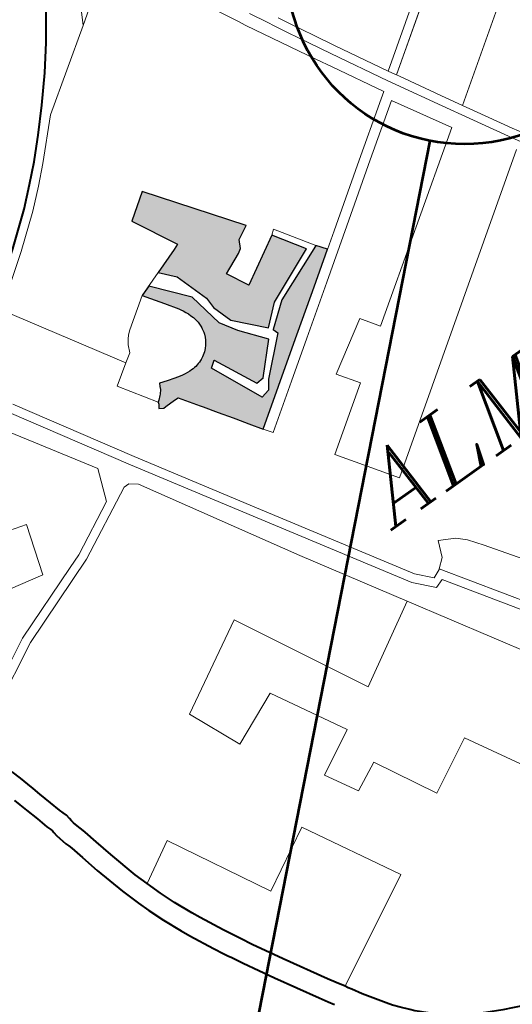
# Model space of a CAD drawing. Header units: metres. Extents: x 149090 to 149776, y 485756 to 486362.
# Tile 62 of 82: x 149604 to 149612, y 486294 to 486310. Entities that reach past the tile are written whole.
import ezdxf

# ---------------------------------------------------------------- set-up
doc = ezdxf.new("R2010")
doc.units = ezdxf.units.M
doc.header["$MEASUREMENT"] = 0
for name, color, linetype, lineweight in [('WVB-alg-onderhoek', 7, 'Continuous', 30), ('WVB-pen-brm-dik 018', 6, 'Continuous', 13), ('WVB-pen-dik 035', 1, 'Continuous', 40), ('WVB-raster-20%', 254, 'Continuous', 30), ('WVB-raster-60%', 253, 'Continuous', 30), ('WVB-tekst-dik 035', 1, 'Continuous', 40), ('WVB-tekst-dik 050', 1, 'Continuous', 53)]:
    doc.layers.add(name, color=color, linetype=linetype, lineweight=lineweight)
doc.styles.add('1 200   cursief   0.18', font='ITALICS.shx', dxfattribs={"height": 0.36})

# ---------------------------------------------------------------- blocks, each defined once
blk = doc.blocks.new('INZET')
at = {"layer": 'WVB-raster-20%', "ltscale": 0.5, "extrusion": (0, 0, -1)}
for points in [[(0.049664, -0.087527), (0.048998, -0.086942), (0.047093, -0.086105), (0.047782, -0.08506), (0.049376, -0.085986), (0.049768, -0.085237), (0.049051, -0.084915), (0.048901, -0.084818), (0.048763, -0.084548), (0.048297, -0.084303), (0.050498, -0.081354), (0.051349, -0.081966), (0.050549, -0.08348), (0.050744, -0.083563), (0.051623, -0.083885), (0.051184, -0.084365), (0.050794, -0.085518), (0.050776, -0.085914), (0.050551, -0.086592)], [(0.051761, -0.090203), (0.050512, -0.089323), (0.049262, -0.088444), (0.047626, -0.087292), (0.046527, -0.086517), (0.046777, -0.086196), (0.046888, -0.086242), (0.048758, -0.087022), (0.049561, -0.087668), (0.049503, -0.087846), (0.050657, -0.088932), (0.050868, -0.089243), (0.051175, -0.089305), (0.052004, -0.087539), (0.051783, -0.087366), (0.051058, -0.088822), (0.05077, -0.088797), (0.049869, -0.087848), (0.050557, -0.087015), (0.050923, -0.08644), (0.051165, -0.085221), (0.052137, -0.084073), (0.052503, -0.084207), (0.052331, -0.084453), (0.052051, -0.084854), (0.051759, -0.085273), (0.051717, -0.085345), (0.051676, -0.085417), (0.051633, -0.08551), (0.05159, -0.085604), (0.051557, -0.085702), (0.051524, -0.085799), (0.051513, -0.085848), (0.051502, -0.085897), (0.051495, -0.085958), (0.051487, -0.086018), (0.051484, -0.086139), (0.051491, -0.086216), (0.051497, -0.086277), (0.051521, -0.086396), (0.051532, -0.086433), (0.051544, -0.08647), (0.051582, -0.086565), (0.051631, -0.086656), (0.051656, -0.086697), (0.05169, -0.086743), (0.051724, -0.08679), (0.0518, -0.086875), (0.051843, -0.086914), (0.051886, -0.086952), (0.051932, -0.086986), (0.051979, -0.087019), (0.052028, -0.087048), (0.052078, -0.087077), (0.05212, -0.087096), (0.052163, -0.087115), (0.052221, -0.087134), (0.05228, -0.087154), (0.05234, -0.087167), (0.0524, -0.087181), (0.052461, -0.087188), (0.052523, -0.087195), (0.052584, -0.087196), (0.052652, -0.087196), (0.052839, -0.087183), (0.052931, -0.087167), (0.053023, -0.087151), (0.053113, -0.087125), (0.053203, -0.087099), (0.053466, -0.08702), (0.053728, -0.086941), (0.053775, -0.087037), (0.053821, -0.087133), (0.053851, -0.087173), (0.053881, -0.087214), (0.053916, -0.087252), (0.05395, -0.08729), (0.053989, -0.087325), (0.054027, -0.087359), (0.054069, -0.087389), (0.054128, -0.087432), (0.054129, -0.087437), (0.05413, -0.08744), (0.054131, -0.087444), (0.054132, -0.087448), (0.054132, -0.08745), (0.054133, -0.087454), (0.054134, -0.087457), (0.054135, -0.087461), (0.054136, -0.087465), (0.054137, -0.087468), (0.054138, -0.087472), (0.054139, -0.087476), (0.054141, -0.087479), (0.054142, -0.087483), (0.054143, -0.087487), (0.054145, -0.087491), (0.054146, -0.087494), (0.054147, -0.087497), (0.054149, -0.087501), (0.05415, -0.087504), (0.054151, -0.087507), (0.054153, -0.08751), (0.054154, -0.087513), (0.054155, -0.087516), (0.054157, -0.087519), (0.054158, -0.087522), (0.054159, -0.087524), (0.054161, -0.087527), (0.054162, -0.08753), (0.054164, -0.087533), (0.054165, -0.087535), (0.054166, -0.087537), (0.054168, -0.087541), (0.054169, -0.087543), (0.054171, -0.087546), (0.054173, -0.087549), (0.054174, -0.087552), (0.054176, -0.087554), (0.054177, -0.087557), (0.054179, -0.087559), (0.054181, -0.087562), (0.054184, -0.087566), (0.054228, -0.087627), (0.05408, -0.087706), (0.053998, -0.087705), (0.053788, -0.087702), (0.053599, -0.087699), (0.05349, -0.087698), (0.053266, -0.088023), (0.053041, -0.088348), (0.05298, -0.088438), (0.052677, -0.088876), (0.052374, -0.089314), (0.052317, -0.089398), (0.052052, -0.089781)]]:
    blk.add_hatch(color=256, dxfattribs=at).paths.add_polyline_path(points)
at = {"layer": 'WVB-pen-brm-dik 018'}
for p, q in [((-0.047357, -0.072809), (-0.04891, -0.075663)), ((-0.04891, -0.075663), (-0.047357, -0.072809)), ((-0.049431, -0.074248), (-0.050246, -0.075412)), ((-0.046848, -0.07421), (-0.04891, -0.075663)), ((-0.04891, -0.075663), (-0.046848, -0.07421)), ((-0.044585, -0.078541), (-0.046651, -0.074622)), ((-0.046651, -0.074622), (-0.044585, -0.078541)), ((-0.050246, -0.075412), (-0.050872, -0.076222)), ((-0.04891, -0.075663), (-0.051527, -0.077486)), ((-0.051527, -0.077486), (-0.04891, -0.075663)), ((-0.050872, -0.076222), (-0.051581, -0.077046)), ((-0.051581, -0.077046), (-0.052252, -0.0778)), ((-0.051527, -0.077486), (-0.052675, -0.078664)), ((-0.052675, -0.078664), (-0.051527, -0.077486)), ((-0.052252, -0.0778), (-0.052829, -0.078392)), ((-0.041418, -0.082814), (-0.034394, -0.077861)), ((-0.034394, -0.077861), (-0.041418, -0.082814)), ((-0.052886, -0.078451), (-0.053443, -0.078983)), ((-0.052829, -0.078392), (-0.052886, -0.078451)), ((-0.034483, -0.078291), (-0.041269, -0.083076)), ((-0.041269, -0.083076), (-0.034483, -0.078291)), ((-0.052675, -0.078664), (-0.053239, -0.079203)), ((-0.053239, -0.079203), (-0.052675, -0.078664)), ((-0.043166, -0.081105), (-0.044445, -0.078811)), ((-0.044445, -0.078811), (-0.043166, -0.081105)), ((-0.044112, -0.07855), (-0.043783, -0.079155)), ((-0.043783, -0.079155), (-0.044112, -0.07855)), ((-0.053443, -0.078983), (-0.05407, -0.079551)), ((-0.053239, -0.079203), (-0.053874, -0.079779)), ((-0.053874, -0.079779), (-0.053239, -0.079203)), ((-0.043783, -0.079155), (-0.043671, -0.07937)), ((-0.043671, -0.07937), (-0.043783, -0.079155)), ((-0.043671, -0.07937), (-0.043432, -0.079811)), ((-0.043432, -0.079811), (-0.043671, -0.07937)), ((-0.043406, -0.07923), (-0.043169, -0.079667)), ((-0.043169, -0.079667), (-0.043406, -0.07923)), ((-0.05407, -0.079551), (-0.055153, -0.080427)), ((-0.053874, -0.079779), (-0.05497, -0.080665)), ((-0.05497, -0.080665), (-0.053874, -0.079779)), ((-0.043432, -0.079811), (-0.043036, -0.080528)), ((-0.043036, -0.080528), (-0.043432, -0.079811)), ((-0.043169, -0.079667), (-0.042773, -0.080383)), ((-0.042773, -0.080383), (-0.043169, -0.079667)), ((-0.042773, -0.080383), (-0.042394, -0.081075)), ((-0.042394, -0.081075), (-0.042773, -0.080383)), ((-0.033216, -0.080371), (-0.040046, -0.085198)), ((-0.040046, -0.085198), (-0.033216, -0.080371)), ((-0.05497, -0.080665), (-0.055824, -0.081293)), ((-0.055824, -0.081293), (-0.05497, -0.080665)), ((-0.043036, -0.080528), (-0.042656, -0.08122)), ((-0.042656, -0.08122), (-0.043036, -0.080528)), ((-0.042877, -0.081619), (-0.043166, -0.081105)), ((-0.043166, -0.081105), (-0.042877, -0.081619)), ((-0.042394, -0.081075), (-0.041418, -0.082814)), ((-0.041418, -0.082814), (-0.042394, -0.081075)), ((-0.042656, -0.08122), (-0.041615, -0.083076)), ((-0.041615, -0.083076), (-0.042656, -0.08122)), ((-0.041933, -0.083289), (-0.042877, -0.081619)), ((-0.042877, -0.081619), (-0.041933, -0.083289)), ((-0.056646, -0.081866), (-0.054252, -0.085732)), ((-0.054252, -0.085732), (-0.056646, -0.081866)), ((-0.041353, -0.082929), (-0.041418, -0.082814)), ((-0.041418, -0.082814), (-0.041353, -0.082929)), ((-0.041615, -0.083076), (-0.041471, -0.083326)), ((-0.041471, -0.083326), (-0.041615, -0.083076)), ((-0.041269, -0.083076), (-0.041353, -0.082929)), ((-0.041353, -0.082929), (-0.041269, -0.083076)), ((-0.041211, -0.083177), (-0.041269, -0.083076)), ((-0.041269, -0.083076), (-0.041211, -0.083177)), ((-0.044073, -0.084788), (-0.042154, -0.083437)), ((-0.042154, -0.083437), (-0.044073, -0.084788)), ((-0.042154, -0.083437), (-0.041933, -0.083289)), ((-0.041933, -0.083289), (-0.042154, -0.083437)), ((-0.041471, -0.083326), (-0.040618, -0.084811)), ((-0.040618, -0.084811), (-0.041471, -0.083326)), ((-0.040358, -0.084661), (-0.041211, -0.083177)), ((-0.041211, -0.083177), (-0.040358, -0.084661)), ((-0.059904, -0.083625), (-0.057063, -0.088081)), ((-0.057063, -0.088081), (-0.059904, -0.083625)), ((-0.041896, -0.083681), (-0.043627, -0.0849)), ((-0.043627, -0.0849), (-0.041896, -0.083681)), ((-0.040763, -0.085589), (-0.041896, -0.083681)), ((-0.041896, -0.083681), (-0.040763, -0.085589)), ((-0.052503, -0.084207), (-0.053508, -0.084902)), ((-0.053508, -0.084902), (-0.052504, -0.084208)), ((-0.052051, -0.084854), (-0.052503, -0.084207)), ((-0.052331, -0.084453), (-0.052051, -0.084854)), ((-0.058152, -0.084675), (-0.055832, -0.088457)), ((-0.055832, -0.088457), (-0.058152, -0.084675)), ((-0.045991, -0.086139), (-0.044073, -0.084788)), ((-0.044073, -0.084788), (-0.045991, -0.086139)), ((-0.040618, -0.084811), (-0.040106, -0.085692)), ((-0.040106, -0.085692), (-0.040618, -0.084811)), ((-0.040046, -0.085198), (-0.040358, -0.084661)), ((-0.040358, -0.084661), (-0.040046, -0.085198)), ((-0.056087, -0.088615), (-0.058406, -0.084836)), ((-0.058406, -0.084836), (-0.056087, -0.088615)), ((-0.053838, -0.085279), (-0.053732, -0.085126)), ((-0.053732, -0.085126), (-0.053838, -0.085279)), ((-0.053732, -0.085126), (-0.053638, -0.085018)), ((-0.053638, -0.085018), (-0.053732, -0.085126)), ((-0.053638, -0.085018), (-0.053508, -0.084902)), ((-0.053508, -0.084902), (-0.053638, -0.085018)), ((-0.052051, -0.084854), (-0.051759, -0.085273)), ((-0.051759, -0.085273), (-0.052051, -0.084854)), ((-0.043627, -0.0849), (-0.045545, -0.086251)), ((-0.045545, -0.086251), (-0.043627, -0.0849)), ((-0.053951, -0.08553), (-0.053838, -0.085279)), ((-0.053838, -0.085279), (-0.053951, -0.08553)), ((-0.051759, -0.085273), (-0.051717, -0.085345)), ((-0.051717, -0.085345), (-0.051759, -0.085273)), ((-0.051717, -0.085345), (-0.051676, -0.085417)), ((-0.051676, -0.085417), (-0.051717, -0.085345)), ((-0.051676, -0.085417), (-0.051633, -0.08551)), ((-0.051633, -0.08551), (-0.051676, -0.085417)), ((-0.040046, -0.085198), (-0.039847, -0.08554)), ((-0.039847, -0.08554), (-0.040046, -0.085198)), ((-0.054937, -0.086207), (-0.054252, -0.085732)), ((-0.054252, -0.085732), (-0.054937, -0.086207)), ((-0.054252, -0.085732), (-0.053951, -0.08553)), ((-0.053951, -0.08553), (-0.054252, -0.085732)), ((-0.051633, -0.08551), (-0.05159, -0.085604)), ((-0.05159, -0.085604), (-0.051633, -0.08551)), ((-0.05159, -0.085604), (-0.051557, -0.085702)), ((-0.051557, -0.085702), (-0.05159, -0.085604)), ((-0.051557, -0.085702), (-0.051524, -0.085799)), ((-0.051524, -0.085799), (-0.051557, -0.085702)), ((-0.051524, -0.085799), (-0.051513, -0.085848)), ((-0.051513, -0.085848), (-0.051524, -0.085799)), ((-0.046557, -0.089654), (-0.040763, -0.085589)), ((-0.040763, -0.085589), (-0.046557, -0.089654)), ((-0.040106, -0.085692), (-0.039376, -0.086926)), ((-0.039376, -0.086926), (-0.040106, -0.085692)), ((-0.039847, -0.08554), (-0.039118, -0.086773)), ((-0.039118, -0.086773), (-0.039847, -0.08554)), ((-0.051513, -0.085848), (-0.051502, -0.085897)), ((-0.051502, -0.085897), (-0.051513, -0.085848)), ((-0.051502, -0.085897), (-0.051495, -0.085958)), ((-0.051495, -0.085958), (-0.051502, -0.085897)), ((-0.051495, -0.085958), (-0.051487, -0.086018)), ((-0.051487, -0.086018), (-0.051495, -0.085958)), ((-0.051487, -0.086018), (-0.051484, -0.086139)), ((-0.051484, -0.086139), (-0.051487, -0.086018)), ((-0.054128, -0.087432), (-0.054937, -0.086207)), ((-0.054937, -0.086207), (-0.054128, -0.087432)), ((-0.051532, -0.086433), (-0.051544, -0.08647)), ((-0.051544, -0.08647), (-0.051532, -0.086433)), ((-0.051521, -0.086396), (-0.051532, -0.086433)), ((-0.051532, -0.086433), (-0.051521, -0.086396)), ((-0.051497, -0.086277), (-0.051521, -0.086396)), ((-0.051521, -0.086396), (-0.051497, -0.086277)), ((-0.051491, -0.086216), (-0.051497, -0.086277)), ((-0.051497, -0.086277), (-0.051491, -0.086216)), ((-0.051484, -0.086139), (-0.051491, -0.086216)), ((-0.051491, -0.086216), (-0.051484, -0.086139)), ((-0.047626, -0.087292), (-0.045991, -0.086139)), ((-0.045991, -0.086139), (-0.047626, -0.087292)), ((-0.045545, -0.086251), (-0.047181, -0.087404)), ((-0.047181, -0.087404), (-0.045545, -0.086251)), ((-0.051724, -0.08679), (-0.0518, -0.086875)), ((-0.0518, -0.086875), (-0.051724, -0.08679)), ((-0.05169, -0.086743), (-0.051724, -0.08679)), ((-0.051724, -0.08679), (-0.05169, -0.086743)), ((-0.051656, -0.086697), (-0.05169, -0.086743)), ((-0.05169, -0.086743), (-0.051656, -0.086697)), ((-0.051631, -0.086656), (-0.051656, -0.086697)), ((-0.051656, -0.086697), (-0.051631, -0.086656)), ((-0.051582, -0.086565), (-0.051631, -0.086656)), ((-0.051631, -0.086656), (-0.051582, -0.086565)), ((-0.051544, -0.08647), (-0.051582, -0.086565)), ((-0.051582, -0.086565), (-0.051544, -0.08647)), ((-0.039118, -0.086773), (-0.038884, -0.087167)), ((-0.038884, -0.087167), (-0.039118, -0.086773)), ((-0.053775, -0.087037), (-0.053821, -0.087133)), ((-0.053821, -0.087133), (-0.053775, -0.087037)), ((-0.053728, -0.086941), (-0.053775, -0.087037)), ((-0.053775, -0.087037), (-0.053728, -0.086941)), ((-0.053466, -0.08702), (-0.053728, -0.086941)), ((-0.053728, -0.086941), (-0.053466, -0.08702)), ((-0.053203, -0.087099), (-0.053466, -0.08702)), ((-0.053466, -0.08702), (-0.053203, -0.087099)), ((-0.053113, -0.087125), (-0.053203, -0.087099)), ((-0.053203, -0.087099), (-0.053113, -0.087125)), ((-0.052163, -0.087115), (-0.052221, -0.087134)), ((-0.052221, -0.087134), (-0.052163, -0.087115)), ((-0.05212, -0.087096), (-0.052163, -0.087115)), ((-0.052163, -0.087115), (-0.05212, -0.087096)), ((-0.052078, -0.087077), (-0.05212, -0.087096)), ((-0.05212, -0.087096), (-0.052078, -0.087077)), ((-0.052028, -0.087048), (-0.052078, -0.087077)), ((-0.052078, -0.087077), (-0.052028, -0.087048)), ((-0.051979, -0.087019), (-0.052028, -0.087048)), ((-0.052028, -0.087048), (-0.051979, -0.087019)), ((-0.051932, -0.086986), (-0.051979, -0.087019)), ((-0.051979, -0.087019), (-0.051932, -0.086986)), ((-0.051886, -0.086952), (-0.051932, -0.086986)), ((-0.051932, -0.086986), (-0.051886, -0.086952)), ((-0.051843, -0.086914), (-0.051886, -0.086952)), ((-0.051886, -0.086952), (-0.051843, -0.086914)), ((-0.0518, -0.086875), (-0.051843, -0.086914)), ((-0.051843, -0.086914), (-0.0518, -0.086875)), ((-0.039376, -0.086926), (-0.039142, -0.087321)), ((-0.039142, -0.087321), (-0.039376, -0.086926)), ((-0.063085, -0.087399), (-0.060092, -0.088239)), ((-0.060092, -0.088239), (-0.063085, -0.087399)), ((-0.054132, -0.08745), (-0.054133, -0.087454)), ((-0.054133, -0.087454), (-0.054132, -0.08745)), ((-0.054131, -0.087444), (-0.054132, -0.087448)), ((-0.054132, -0.087448), (-0.054131, -0.087444)), ((-0.054132, -0.087448), (-0.054132, -0.08745)), ((-0.054132, -0.08745), (-0.054132, -0.087448)), ((-0.05413, -0.08744), (-0.054131, -0.087444)), ((-0.054131, -0.087444), (-0.05413, -0.08744)), ((-0.054129, -0.087437), (-0.05413, -0.08744)), ((-0.05413, -0.08744), (-0.054129, -0.087437)), ((-0.054128, -0.087433), (-0.054129, -0.087437)), ((-0.054129, -0.087437), (-0.054128, -0.087433)), ((-0.054069, -0.087389), (-0.054128, -0.087432)), ((-0.054128, -0.087432), (-0.054069, -0.087389)), ((-0.054128, -0.087432), (-0.054128, -0.087433)), ((-0.054128, -0.087433), (-0.054128, -0.087432)), ((-0.054027, -0.087359), (-0.054069, -0.087389)), ((-0.054069, -0.087389), (-0.054027, -0.087359)), ((-0.053989, -0.087325), (-0.054027, -0.087359)), ((-0.054027, -0.087359), (-0.053989, -0.087325)), ((-0.05395, -0.08729), (-0.053989, -0.087325)), ((-0.053989, -0.087325), (-0.05395, -0.08729)), ((-0.053916, -0.087252), (-0.05395, -0.08729)), ((-0.05395, -0.08729), (-0.053916, -0.087252)), ((-0.053881, -0.087214), (-0.053916, -0.087252)), ((-0.053916, -0.087252), (-0.053881, -0.087214)), ((-0.053851, -0.087173), (-0.053881, -0.087214)), ((-0.053881, -0.087214), (-0.053851, -0.087173)), ((-0.053821, -0.087133), (-0.053851, -0.087173)), ((-0.053851, -0.087173), (-0.053821, -0.087133)), ((-0.053023, -0.087151), (-0.053113, -0.087125)), ((-0.053113, -0.087125), (-0.053023, -0.087151)), ((-0.052931, -0.087167), (-0.053023, -0.087151)), ((-0.053023, -0.087151), (-0.052931, -0.087167)), ((-0.052839, -0.087183), (-0.052931, -0.087167)), ((-0.052931, -0.087167), (-0.052839, -0.087183)), ((-0.052652, -0.087196), (-0.052839, -0.087183)), ((-0.052839, -0.087183), (-0.052652, -0.087196)), ((-0.052584, -0.087196), (-0.052652, -0.087196)), ((-0.052652, -0.087196), (-0.052584, -0.087196)), ((-0.052523, -0.087195), (-0.052584, -0.087196)), ((-0.052584, -0.087196), (-0.052523, -0.087195)), ((-0.052461, -0.087188), (-0.052523, -0.087195)), ((-0.052523, -0.087195), (-0.052461, -0.087188)), ((-0.0524, -0.087181), (-0.052461, -0.087188)), ((-0.052461, -0.087188), (-0.0524, -0.087181)), ((-0.05234, -0.087167), (-0.0524, -0.087181)), ((-0.0524, -0.087181), (-0.05234, -0.087167)), ((-0.05228, -0.087154), (-0.05234, -0.087167)), ((-0.05234, -0.087167), (-0.05228, -0.087154)), ((-0.052221, -0.087134), (-0.05228, -0.087154)), ((-0.05228, -0.087154), (-0.052221, -0.087134)), ((-0.049262, -0.088444), (-0.047626, -0.087292)), ((-0.047626, -0.087292), (-0.049262, -0.088444)), ((-0.03942, -0.087441), (-0.048964, -0.094173)), ((-0.048964, -0.094173), (-0.03942, -0.087441)), ((-0.047181, -0.087404), (-0.048817, -0.088556)), ((-0.048817, -0.088556), (-0.047181, -0.087404)), ((-0.054184, -0.087566), (-0.054228, -0.087627)), ((-0.054228, -0.087627), (-0.054184, -0.087566)), ((-0.054228, -0.087627), (-0.05408, -0.087706)), ((-0.05408, -0.087706), (-0.054228, -0.087627)), ((-0.054181, -0.087562), (-0.054184, -0.087566)), ((-0.054184, -0.087566), (-0.054181, -0.087562)), ((-0.054179, -0.087559), (-0.054181, -0.087562)), ((-0.054181, -0.087562), (-0.054179, -0.087559)), ((-0.054177, -0.087557), (-0.054179, -0.087559)), ((-0.054179, -0.087559), (-0.054177, -0.087557)), ((-0.054176, -0.087554), (-0.054177, -0.087557)), ((-0.054177, -0.087557), (-0.054176, -0.087554)), ((-0.054174, -0.087552), (-0.054176, -0.087554)), ((-0.054176, -0.087554), (-0.054174, -0.087552)), ((-0.054173, -0.087549), (-0.054174, -0.087552)), ((-0.054174, -0.087552), (-0.054173, -0.087549)), ((-0.054171, -0.087546), (-0.054173, -0.087549)), ((-0.054173, -0.087549), (-0.054171, -0.087546)), ((-0.054169, -0.087543), (-0.054171, -0.087546)), ((-0.054171, -0.087546), (-0.054169, -0.087543)), ((-0.054168, -0.087541), (-0.054169, -0.087543)), ((-0.054169, -0.087543), (-0.054168, -0.087541)), ((-0.054166, -0.087537), (-0.054168, -0.087541)), ((-0.054168, -0.087541), (-0.054166, -0.087537)), ((-0.054165, -0.087535), (-0.054166, -0.087537)), ((-0.054166, -0.087537), (-0.054165, -0.087535)), ((-0.054164, -0.087533), (-0.054165, -0.087535)), ((-0.054165, -0.087535), (-0.054164, -0.087533)), ((-0.054162, -0.08753), (-0.054164, -0.087533)), ((-0.054164, -0.087533), (-0.054162, -0.08753)), ((-0.054161, -0.087527), (-0.054162, -0.08753)), ((-0.054162, -0.08753), (-0.054161, -0.087527)), ((-0.054159, -0.087524), (-0.054161, -0.087527)), ((-0.054161, -0.087527), (-0.054159, -0.087524)), ((-0.054158, -0.087522), (-0.054159, -0.087524)), ((-0.054159, -0.087524), (-0.054158, -0.087522)), ((-0.054157, -0.087519), (-0.054158, -0.087522)), ((-0.054158, -0.087522), (-0.054157, -0.087519)), ((-0.054155, -0.087516), (-0.054157, -0.087519)), ((-0.054157, -0.087519), (-0.054155, -0.087516)), ((-0.054154, -0.087513), (-0.054155, -0.087516)), ((-0.054155, -0.087516), (-0.054154, -0.087513)), ((-0.054153, -0.08751), (-0.054154, -0.087513)), ((-0.054154, -0.087513), (-0.054153, -0.08751)), ((-0.054151, -0.087507), (-0.054153, -0.08751)), ((-0.054153, -0.08751), (-0.054151, -0.087507)), ((-0.05415, -0.087504), (-0.054151, -0.087507)), ((-0.054151, -0.087507), (-0.05415, -0.087504)), ((-0.054149, -0.087501), (-0.05415, -0.087504)), ((-0.05415, -0.087504), (-0.054149, -0.087501)), ((-0.054147, -0.087497), (-0.054149, -0.087501)), ((-0.054149, -0.087501), (-0.054147, -0.087497)), ((-0.054146, -0.087494), (-0.054147, -0.087497)), ((-0.054147, -0.087497), (-0.054146, -0.087494)), ((-0.054145, -0.087491), (-0.054146, -0.087494)), ((-0.054146, -0.087494), (-0.054145, -0.087491)), ((-0.054143, -0.087487), (-0.054145, -0.087491)), ((-0.054145, -0.087491), (-0.054143, -0.087487)), ((-0.054142, -0.087483), (-0.054143, -0.087487)), ((-0.054143, -0.087487), (-0.054142, -0.087483)), ((-0.054141, -0.087479), (-0.054142, -0.087483)), ((-0.054142, -0.087483), (-0.054141, -0.087479)), ((-0.054139, -0.087476), (-0.054141, -0.087479)), ((-0.054141, -0.087479), (-0.054139, -0.087476)), ((-0.054138, -0.087472), (-0.054139, -0.087476)), ((-0.054139, -0.087476), (-0.054138, -0.087472)), ((-0.054137, -0.087468), (-0.054138, -0.087472)), ((-0.054138, -0.087472), (-0.054137, -0.087468)), ((-0.054136, -0.087465), (-0.054137, -0.087468)), ((-0.054137, -0.087468), (-0.054136, -0.087465)), ((-0.054135, -0.087461), (-0.054136, -0.087465)), ((-0.054136, -0.087465), (-0.054135, -0.087461)), ((-0.054134, -0.087457), (-0.054135, -0.087461)), ((-0.054135, -0.087461), (-0.054134, -0.087457)), ((-0.054133, -0.087454), (-0.054134, -0.087457)), ((-0.054134, -0.087457), (-0.054133, -0.087454)), ((-0.05408, -0.087706), (-0.053998, -0.087705)), ((-0.053998, -0.087705), (-0.05408, -0.087706)), ((-0.053998, -0.087705), (-0.053788, -0.087702)), ((-0.053788, -0.087702), (-0.053998, -0.087705)), ((-0.053788, -0.087702), (-0.053599, -0.087699)), ((-0.053599, -0.087699), (-0.053788, -0.087702)), ((-0.053599, -0.087699), (-0.05349, -0.087698)), ((-0.05349, -0.087698), (-0.053599, -0.087699)), ((-0.05349, -0.087698), (-0.053266, -0.088023)), ((-0.053266, -0.088023), (-0.05349, -0.087698)), ((-0.057063, -0.088081), (-0.05746, -0.089161)), ((-0.05746, -0.089161), (-0.057063, -0.088081)), ((-0.053266, -0.088023), (-0.053041, -0.088348)), ((-0.053041, -0.088348), (-0.053266, -0.088023)), ((-0.060092, -0.088239), (-0.060625, -0.089936)), ((-0.060625, -0.089936), (-0.060092, -0.088239)), ((-0.053041, -0.088348), (-0.05298, -0.088438)), ((-0.05298, -0.088438), (-0.053041, -0.088348)), ((-0.05298, -0.088438), (-0.052677, -0.088876)), ((-0.052677, -0.088876), (-0.05298, -0.088438)), ((-0.053647, -0.092515), (-0.056087, -0.088615)), ((-0.056087, -0.088615), (-0.053647, -0.092515)), ((-0.055832, -0.088457), (-0.053393, -0.092355)), ((-0.053393, -0.092355), (-0.055832, -0.088457)), ((-0.050512, -0.089323), (-0.049262, -0.088444)), ((-0.049262, -0.088444), (-0.050512, -0.089323)), ((-0.048817, -0.088556), (-0.050066, -0.089435)), ((-0.050066, -0.089435), (-0.048817, -0.088556)), ((-0.052677, -0.088876), (-0.052374, -0.089314)), ((-0.052374, -0.089314), (-0.052677, -0.088876)), ((-0.048701, -0.090116), (-0.046979, -0.089042)), ((-0.046979, -0.089042), (-0.048701, -0.090116)), ((-0.046979, -0.089042), (-0.046557, -0.089654)), ((-0.046557, -0.089654), (-0.046979, -0.089042)), ((-0.05746, -0.089161), (-0.059246, -0.090079)), ((-0.059246, -0.090079), (-0.05746, -0.089161)), ((-0.059124, -0.090353), (-0.056697, -0.089107)), ((-0.056697, -0.089107), (-0.059124, -0.090353)), ((-0.056697, -0.089107), (-0.056505, -0.089107)), ((-0.056505, -0.089107), (-0.056697, -0.089107)), ((-0.056505, -0.089107), (-0.056249, -0.089303)), ((-0.056249, -0.089303), (-0.056505, -0.089107)), ((-0.056249, -0.089303), (-0.053204, -0.094377)), ((-0.053204, -0.094377), (-0.056249, -0.089303)), ((-0.052374, -0.089314), (-0.052317, -0.089398)), ((-0.052317, -0.089398), (-0.052374, -0.089314)), ((-0.052317, -0.089398), (-0.052052, -0.089781)), ((-0.052052, -0.089781), (-0.052317, -0.089398)), ((-0.051761, -0.090203), (-0.050512, -0.089323)), ((-0.050512, -0.089323), (-0.051761, -0.090203)), ((-0.060625, -0.089936), (-0.062513, -0.089535)), ((-0.062513, -0.089535), (-0.060625, -0.089936)), ((-0.050066, -0.089435), (-0.051563, -0.090489)), ((-0.051563, -0.090489), (-0.050066, -0.089435)), ((-0.059246, -0.090079), (-0.059724, -0.09026)), ((-0.059724, -0.09026), (-0.059246, -0.090079)), ((-0.052052, -0.089781), (-0.051761, -0.090203)), ((-0.051761, -0.090203), (-0.052052, -0.089781)), ((-0.059724, -0.09026), (-0.062398, -0.091276)), ((-0.062398, -0.091276), (-0.059724, -0.09026)), ((-0.062274, -0.09155), (-0.059124, -0.090353)), ((-0.059124, -0.090353), (-0.062274, -0.09155)), ((-0.051563, -0.090489), (-0.051761, -0.090203)), ((-0.051761, -0.090203), (-0.051563, -0.090489)), ((-0.048207, -0.090819), (-0.048701, -0.090116)), ((-0.048701, -0.090116), (-0.048207, -0.090819)), ((-0.050297, -0.092284), (-0.048207, -0.090819)), ((-0.048207, -0.090819), (-0.050297, -0.092284)), ((-0.062398, -0.091276), (-0.06498, -0.092644)), ((-0.06498, -0.092644), (-0.062398, -0.091276)), ((-0.0657, -0.093366), (-0.062274, -0.09155)), ((-0.062274, -0.09155), (-0.0657, -0.093366)), ((-0.053393, -0.092355), (-0.05041, -0.097092)), ((-0.05041, -0.097092), (-0.053393, -0.092355)), ((-0.048964, -0.094173), (-0.050297, -0.092284)), ((-0.050297, -0.092284), (-0.048964, -0.094173)), ((-0.050649, -0.097276), (-0.053647, -0.092515)), ((-0.053647, -0.092515), (-0.050649, -0.097276)), ((-0.053204, -0.094377), (-0.051141, -0.097705)), ((-0.051141, -0.097705), (-0.053204, -0.094377)), ((-0.065269, -0.094738), (-0.065163, -0.095077)), ((-0.056246, -0.094869), (-0.059298, -0.096588)), ((-0.059298, -0.096588), (-0.056246, -0.094869)), ((-0.053861, -0.099289), (-0.056246, -0.094869)), ((-0.056246, -0.094869), (-0.053861, -0.099289)), ((-0.065163, -0.095077), (-0.06508, -0.095377)), ((-0.065693, -0.095787), (-0.065754, -0.095564)), ((-0.06508, -0.095377), (-0.065018, -0.0956)), ((-0.065018, -0.0956), (-0.064941, -0.09588)), ((-0.065616, -0.096066), (-0.065693, -0.095787)), ((-0.064941, -0.09588), (-0.064814, -0.096327)), ((-0.065488, -0.096516), (-0.065616, -0.096066)), ((-0.064814, -0.096327), (-0.06471, -0.096704)), ((-0.065378, -0.096912), (-0.065488, -0.096516)), ((-0.059298, -0.096588), (-0.058491, -0.098377)), ((-0.058491, -0.098377), (-0.059298, -0.096588)), ((-0.049119, -0.096637), (-0.049338, -0.097185)), ((-0.049338, -0.097185), (-0.049119, -0.096637)), ((-0.048587, -0.096919), (-0.049119, -0.096637)), ((-0.049119, -0.096637), (-0.048587, -0.096919)), ((-0.065325, -0.097067), (-0.065378, -0.096912)), ((-0.06471, -0.096704), (-0.064661, -0.096842)), ((-0.064661, -0.096842), (-0.064618, -0.096976)), ((-0.064618, -0.096976), (-0.064599, -0.09712)), ((-0.048305, -0.097185), (-0.048587, -0.096919)), ((-0.048587, -0.096919), (-0.048305, -0.097185)), ((-0.065303, -0.097132), (-0.065325, -0.097067)), ((-0.065294, -0.097205), (-0.065303, -0.097132)), ((-0.065278, -0.097339), (-0.065294, -0.097205)), ((-0.065251, -0.097477), (-0.065278, -0.097339)), ((-0.064599, -0.09712), (-0.064586, -0.097229)), ((-0.064586, -0.097229), (-0.064568, -0.097321)), ((-0.064568, -0.097321), (-0.064511, -0.097544)), ((-0.050076, -0.097894), (-0.050649, -0.097276)), ((-0.050649, -0.097276), (-0.050076, -0.097894)), ((-0.05041, -0.097092), (-0.049951, -0.097587)), ((-0.049951, -0.097587), (-0.05041, -0.097092)), ((-0.049338, -0.097185), (-0.049634, -0.097437)), ((-0.049634, -0.097437), (-0.049338, -0.097185)), ((-0.047945, -0.097655), (-0.048305, -0.097185)), ((-0.048305, -0.097185), (-0.047945, -0.097655)), ((-0.065182, -0.097747), (-0.065251, -0.097477)), ((-0.064511, -0.097544), (-0.064476, -0.097644)), ((-0.064476, -0.097644), (-0.064431, -0.097799)), ((-0.058491, -0.098377), (-0.056667, -0.09757)), ((-0.056667, -0.09757), (-0.058491, -0.098377)), ((-0.056667, -0.09757), (-0.055264, -0.100061)), ((-0.055264, -0.100061), (-0.056667, -0.09757)), ((-0.049951, -0.097587), (-0.049651, -0.097451)), ((-0.049651, -0.097451), (-0.049951, -0.097587)), ((-0.049651, -0.097451), (-0.049634, -0.097437)), ((-0.049634, -0.097437), (-0.049651, -0.097451)), ((-0.049634, -0.097437), (-0.046494, -0.102089)), ((-0.046494, -0.102089), (-0.049634, -0.097437)), ((-0.046598, -0.099565), (-0.047945, -0.097655)), ((-0.047945, -0.097655), (-0.046598, -0.099565)), ((-0.065143, -0.097857), (-0.065182, -0.097747)), ((-0.065109, -0.097977), (-0.065143, -0.097857)), ((-0.064998, -0.098439), (-0.065109, -0.097977)), ((-0.064431, -0.097799), (-0.064318, -0.098275)), ((-0.051141, -0.097705), (-0.053861, -0.099289)), ((-0.053861, -0.099289), (-0.051141, -0.097705)), ((-0.051141, -0.097705), (-0.047093, -0.104234)), ((-0.047093, -0.104234), (-0.051141, -0.097705)), ((-0.049759, -0.097789), (-0.050076, -0.097894)), ((-0.050076, -0.097894), (-0.049759, -0.097789)), ((-0.04693, -0.10198), (-0.049759, -0.097789)), ((-0.049759, -0.097789), (-0.04693, -0.10198)), ((-0.064318, -0.098275), (-0.064164, -0.098907)), ((-0.064841, -0.099083), (-0.064998, -0.098439)), ((-0.064164, -0.098907), (-0.063881, -0.099935)), ((-0.064552, -0.100136), (-0.064841, -0.099083)), ((-0.063728, -0.100408), (-0.062339, -0.099614)), ((-0.062339, -0.099614), (-0.060478, -0.103003)), ((-0.063881, -0.099935), (-0.063728, -0.100408)), ((-0.064343, -0.100778), (-0.064552, -0.100136)), ((-0.055264, -0.100061), (-0.056773, -0.100868)), ((-0.056773, -0.100868), (-0.055264, -0.100061)), ((-0.063728, -0.100408), (-0.063681, -0.10055)), ((-0.063681, -0.10055), (-0.063542, -0.100932)), ((-0.064198, -0.101177), (-0.064343, -0.100778)), ((-0.063542, -0.100932), (-0.06334, -0.101459)), ((-0.056773, -0.100868), (-0.056141, -0.101955)), ((-0.056141, -0.101955), (-0.056773, -0.100868)), ((-0.063987, -0.101726), (-0.064198, -0.101177)), ((-0.06334, -0.101459), (-0.063069, -0.102073)), ((-0.056141, -0.101955), (-0.055159, -0.101464)), ((-0.055159, -0.101464), (-0.056141, -0.101955)), ((-0.055159, -0.101464), (-0.054037, -0.103534)), ((-0.054037, -0.103534), (-0.055159, -0.101464)), ((-0.063706, -0.102364), (-0.063987, -0.101726)), ((-0.060478, -0.103003), (-0.058394, -0.101849)), ((-0.058394, -0.101849), (-0.056586, -0.105063)), ((-0.063069, -0.102073), (-0.062933, -0.102361)), ((-0.063562, -0.102667), (-0.063706, -0.102364)), ((-0.062933, -0.102361), (-0.06254, -0.103145)), ((-0.054037, -0.103534), (-0.052213, -0.102552)), ((-0.052213, -0.102552), (-0.054037, -0.103534)), ((-0.052213, -0.102552), (-0.050143, -0.10613)), ((-0.050143, -0.10613), (-0.052213, -0.102552)), ((-0.063161, -0.103469), (-0.063562, -0.102667)), ((-0.06254, -0.103145), (-0.062357, -0.103481)), ((-0.062973, -0.103815), (-0.063161, -0.103469)), ((-0.062357, -0.103481), (-0.062275, -0.103633)), ((-0.06289, -0.103967), (-0.062973, -0.103815)), ((-0.062275, -0.103633), (-0.062227, -0.103721)), ((-0.062227, -0.103721), (-0.06202, -0.104103)), ((-0.062842, -0.104055), (-0.06289, -0.103967)), ((-0.062631, -0.104445), (-0.062842, -0.104055)), ((-0.06202, -0.104103), (-0.061446, -0.1051)), ((-0.062051, -0.105453), (-0.062631, -0.104445)), ((-0.061446, -0.1051), (-0.060615, -0.106506)), ((-0.056586, -0.105063), (-0.060283, -0.107047)), ((-0.061214, -0.106867), (-0.062051, -0.105453)), ((-0.060615, -0.106506), (-0.06045, -0.106775)), ((-0.061047, -0.107141), (-0.061214, -0.106867)), ((-0.06045, -0.106775), (-0.060283, -0.107047)), ((-0.060921, -0.107346), (-0.061047, -0.107141)), ((-0.060283, -0.107047), (-0.060222, -0.107147)), ((-0.060222, -0.107147), (-0.060155, -0.107257)), ((-0.060155, -0.107257), (-0.059953, -0.107586)), ((-0.059953, -0.107586), (-0.059473, -0.108302)), ((-0.059473, -0.108302), (-0.059342, -0.108484))]:
    blk.add_line(p, q, dxfattribs=at)
at = {"layer": 'WVB-pen-brm-dik 018', "ltscale": 0.5}
for p, q in [((-0.044585, -0.078541), (-0.044445, -0.078811)), ((-0.051349, -0.081966), (-0.050498, -0.081354)), ((-0.050498, -0.081354), (-0.048297, -0.084303)), ((-0.050549, -0.08348), (-0.051349, -0.081966)), ((-0.050744, -0.083563), (-0.050549, -0.08348)), ((-0.052503, -0.084207), (-0.050744, -0.083563)), ((-0.052137, -0.084073), (-0.051165, -0.085221)), ((-0.051184, -0.084365), (-0.051623, -0.083885)), ((-0.050794, -0.085518), (-0.051184, -0.084365)), ((-0.048297, -0.084303), (-0.048763, -0.084548)), ((-0.048763, -0.084548), (-0.048901, -0.084818)), ((-0.049051, -0.084915), (-0.049768, -0.085237)), ((-0.049376, -0.085986), (-0.047782, -0.08506)), ((-0.048901, -0.084818), (-0.049051, -0.084915)), ((-0.047617, -0.084926), (-0.047782, -0.08506)), ((-0.047782, -0.08506), (-0.047093, -0.086105)), ((-0.046777, -0.086196), (-0.047617, -0.084926)), ((-0.051165, -0.085221), (-0.050923, -0.08644)), ((-0.049768, -0.085237), (-0.049376, -0.085986)), ((-0.050776, -0.085914), (-0.050794, -0.085518)), ((-0.050551, -0.086592), (-0.050776, -0.085914)), ((-0.047093, -0.086105), (-0.048998, -0.086942)), ((-0.050923, -0.08644), (-0.050557, -0.087015)), ((-0.048758, -0.087022), (-0.046888, -0.086242)), ((-0.046888, -0.086242), (-0.046777, -0.086196)), ((-0.046777, -0.086196), (-0.046527, -0.086517)), ((-0.049664, -0.087527), (-0.050551, -0.086592)), ((-0.050557, -0.087015), (-0.049869, -0.087848)), ((-0.048998, -0.086942), (-0.049664, -0.087527)), ((-0.049561, -0.087668), (-0.048758, -0.087022)), ((-0.051783, -0.087366), (-0.052004, -0.087539)), ((-0.051058, -0.088822), (-0.051783, -0.087366)), ((-0.052004, -0.087539), (-0.051175, -0.089305)), ((-0.049503, -0.087846), (-0.049561, -0.087668)), ((-0.049869, -0.087848), (-0.05077, -0.088797)), ((-0.050657, -0.088932), (-0.049503, -0.087846)), ((-0.05077, -0.088797), (-0.051058, -0.088822)), ((-0.050868, -0.089243), (-0.050657, -0.088932)), ((-0.051175, -0.089305), (-0.050868, -0.089243))]:
    blk.add_line(p, q, dxfattribs=at)
at = {"layer": 'WVB-pen-dik 035', "flags": 128}
for points in [[(-0.052829, -0.078392), (-0.052252, -0.0778), (-0.051581, -0.077046), (-0.050872, -0.076222), (-0.050246, -0.075412), (-0.049431, -0.074248), (-0.048975, -0.073502), (-0.048288, -0.072327), (-0.047661, -0.071095)], [(-0.056811, -0.081615), (-0.056769, -0.081587), (-0.055999, -0.081049), (-0.055153, -0.080427), (-0.05407, -0.079551), (-0.053443, -0.078983), (-0.052886, -0.078451), (-0.052829, -0.078392)], [(-0.06508, -0.095377), (-0.065163, -0.095077), (-0.065269, -0.094738)], [(-0.065754, -0.095564), (-0.065693, -0.095787), (-0.065616, -0.096066)], [(-0.064941, -0.09588), (-0.065018, -0.0956), (-0.06508, -0.095377)], [(-0.063728, -0.100408), (-0.063881, -0.099935), (-0.064164, -0.098907), (-0.064318, -0.098275), (-0.064431, -0.097799), (-0.064476, -0.097644), (-0.064511, -0.097544), (-0.064568, -0.097321), (-0.064586, -0.097229), (-0.064599, -0.09712), (-0.064618, -0.096976), (-0.064661, -0.096842), (-0.06471, -0.096704), (-0.064814, -0.096327), (-0.064941, -0.09588)], [(-0.065616, -0.096066), (-0.065488, -0.096516), (-0.065378, -0.096912), (-0.065325, -0.097067), (-0.065303, -0.097132), (-0.065294, -0.097205), (-0.065278, -0.097339), (-0.065251, -0.097477), (-0.065182, -0.097747), (-0.065143, -0.097857), (-0.065109, -0.097977), (-0.064998, -0.098439), (-0.064841, -0.099083), (-0.064552, -0.100136), (-0.064343, -0.100778), (-0.064198, -0.101177), (-0.063987, -0.101726), (-0.063706, -0.102364), (-0.063562, -0.102667), (-0.063161, -0.103469), (-0.062973, -0.103815)], [(-0.062357, -0.103481), (-0.06254, -0.103145), (-0.062933, -0.102361), (-0.063069, -0.102073), (-0.06334, -0.101459), (-0.063542, -0.100932), (-0.063681, -0.10055), (-0.063728, -0.100408)], [(-0.062275, -0.103633), (-0.062357, -0.103481)], [(-0.062973, -0.103815), (-0.06289, -0.103967)], [(-0.062227, -0.103721), (-0.062275, -0.103633)], [(-0.06045, -0.106775), (-0.060615, -0.106506), (-0.061446, -0.1051), (-0.06202, -0.104103), (-0.062227, -0.103721)], [(-0.06289, -0.103967), (-0.062842, -0.104055)], [(-0.062842, -0.104055), (-0.062631, -0.104445), (-0.062051, -0.105453), (-0.061214, -0.106867), (-0.061047, -0.107141)], [(-0.060283, -0.107047), (-0.06045, -0.106775)], [(-0.061047, -0.107141), (-0.060921, -0.107346)], [(-0.060222, -0.107147), (-0.060283, -0.107047)], [(-0.060155, -0.107257), (-0.060222, -0.107147)], [(-0.055522, -0.111133), (-0.05611, -0.110873), (-0.056409, -0.110747), (-0.056928, -0.110495), (-0.057087, -0.11041), (-0.057367, -0.110242), (-0.057608, -0.110102), (-0.057725, -0.11002), (-0.057902, -0.10989), (-0.058085, -0.109753), (-0.058458, -0.109437), (-0.058627, -0.109273), (-0.058732, -0.109175), (-0.058841, -0.109068), (-0.05896, -0.108938), (-0.059175, -0.10869), (-0.059342, -0.108484), (-0.059473, -0.108302), (-0.059953, -0.107586), (-0.060155, -0.107257)]]:
    blk.add_lwpolyline(points, dxfattribs=at)
at = {"layer": 'WVB-raster-20%', "ltscale": 0.5, "flags": 128}
for points in [[(-0.051184, -0.084365), (-0.050794, -0.085518), (-0.050776, -0.085914), (-0.050551, -0.086592), (-0.049664, -0.087527), (-0.048998, -0.086942), (-0.047093, -0.086105), (-0.047782, -0.08506), (-0.049376, -0.085986), (-0.049768, -0.085237), (-0.049051, -0.084915), (-0.048901, -0.084818), (-0.048763, -0.084548), (-0.048297, -0.084303), (-0.050498, -0.081354), (-0.051349, -0.081966), (-0.050549, -0.08348), (-0.050744, -0.083563), (-0.051623, -0.083885)], [(-0.052503, -0.084207), (-0.052331, -0.084453), (-0.052051, -0.084854), (-0.051759, -0.085273), (-0.051717, -0.085345), (-0.051676, -0.085417), (-0.051633, -0.08551), (-0.05159, -0.085604), (-0.051557, -0.085702), (-0.051524, -0.085799), (-0.051513, -0.085848), (-0.051502, -0.085897), (-0.051495, -0.085958), (-0.051487, -0.086018), (-0.051484, -0.086139), (-0.051491, -0.086216), (-0.051497, -0.086277), (-0.051521, -0.086396), (-0.051532, -0.086433), (-0.051544, -0.08647), (-0.051582, -0.086565), (-0.051631, -0.086656), (-0.051656, -0.086697), (-0.05169, -0.086743), (-0.051724, -0.08679), (-0.0518, -0.086875), (-0.051843, -0.086914), (-0.051886, -0.086952), (-0.051932, -0.086986), (-0.051979, -0.087019), (-0.052028, -0.087048), (-0.052078, -0.087077), (-0.05212, -0.087096), (-0.052163, -0.087115), (-0.052221, -0.087134), (-0.05228, -0.087154), (-0.05234, -0.087167), (-0.0524, -0.087181), (-0.052461, -0.087188), (-0.052523, -0.087195), (-0.052584, -0.087196), (-0.052652, -0.087196), (-0.052839, -0.087183), (-0.052931, -0.087167), (-0.053023, -0.087151), (-0.053113, -0.087125), (-0.053203, -0.087099), (-0.053466, -0.08702), (-0.053728, -0.086941), (-0.053775, -0.087037), (-0.053821, -0.087133), (-0.053851, -0.087173), (-0.053881, -0.087214), (-0.053916, -0.087252), (-0.05395, -0.08729), (-0.053989, -0.087325), (-0.054027, -0.087359), (-0.054069, -0.087389), (-0.054128, -0.087432), (-0.054129, -0.087437), (-0.05413, -0.08744), (-0.054131, -0.087444), (-0.054132, -0.087448), (-0.054132, -0.08745), (-0.054133, -0.087454), (-0.054134, -0.087457), (-0.054135, -0.087461), (-0.054136, -0.087465), (-0.054137, -0.087468), (-0.054138, -0.087472), (-0.054139, -0.087476), (-0.054141, -0.087479), (-0.054142, -0.087483), (-0.054143, -0.087487), (-0.054145, -0.087491), (-0.054146, -0.087494), (-0.054147, -0.087497), (-0.054149, -0.087501), (-0.05415, -0.087504), (-0.054151, -0.087507), (-0.054153, -0.08751), (-0.054154, -0.087513), (-0.054155, -0.087516), (-0.054157, -0.087519), (-0.054158, -0.087522), (-0.054159, -0.087524), (-0.054161, -0.087527), (-0.054162, -0.08753), (-0.054164, -0.087533), (-0.054165, -0.087535), (-0.054166, -0.087537), (-0.054168, -0.087541), (-0.054169, -0.087543), (-0.054171, -0.087546), (-0.054173, -0.087549), (-0.054174, -0.087552), (-0.054176, -0.087554), (-0.054177, -0.087557), (-0.054179, -0.087559), (-0.054181, -0.087562), (-0.054184, -0.087566), (-0.054228, -0.087627), (-0.05408, -0.087706), (-0.053998, -0.087705), (-0.053788, -0.087702), (-0.053599, -0.087699), (-0.05349, -0.087698), (-0.053266, -0.088023), (-0.053041, -0.088348), (-0.05298, -0.088438), (-0.052677, -0.088876), (-0.052374, -0.089314), (-0.052317, -0.089398), (-0.052052, -0.089781), (-0.051761, -0.090203), (-0.050512, -0.089323), (-0.049262, -0.088444), (-0.047626, -0.087292), (-0.046527, -0.086517), (-0.046777, -0.086196), (-0.046888, -0.086242), (-0.048758, -0.087022), (-0.049561, -0.087668), (-0.049503, -0.087846), (-0.050657, -0.088932), (-0.050868, -0.089243), (-0.051175, -0.089305), (-0.052004, -0.087539), (-0.051783, -0.087366), (-0.051058, -0.088822), (-0.05077, -0.088797), (-0.049869, -0.087848), (-0.050557, -0.087015), (-0.050923, -0.08644), (-0.051165, -0.085221), (-0.052137, -0.084073)]]:
    blk.add_lwpolyline(points, close=True, dxfattribs=at)
at = {"layer": 'WVB-tekst-dik 035', "style": '1 200   cursief   0.18'}
blk.add_text('ALMERE-HOUT', height=0.0024, dxfattribs=at).set_placement((-0.050007, -0.095438))

msp = doc.modelspace()

# ---------------------------------------------------------------- linework, layer by layer
at = {"layer": 'WVB-alg-onderhoek', "lineweight": 40, "ltscale": 500}
msp.add_3dface([(149266.051, 485765.994), (149768.655, 486120.415), (149603.259, 486354.964), (149100.655, 486000.543)], dxfattribs=at)
at = {"layer": 'WVB-tekst-dik 050'}
msp.add_line((149605.426, 486280.151), (149610.9, 486308.021), dxfattribs=at)
msp.add_circle((149611.477, 486310.954), 2.99, dxfattribs=at)

# ---------------------------------------------------------------- block references
at = {"layer": 'WVB-raster-60%', "xscale": 500.0000000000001, "yscale": 500.0000000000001, "zscale": 500.0000000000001, "rotation": 35.19028839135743}
msp.add_blockref('INZET', (149603.259, 486354.964), dxfattribs=at)

doc.saveas('drawing.dxf')
